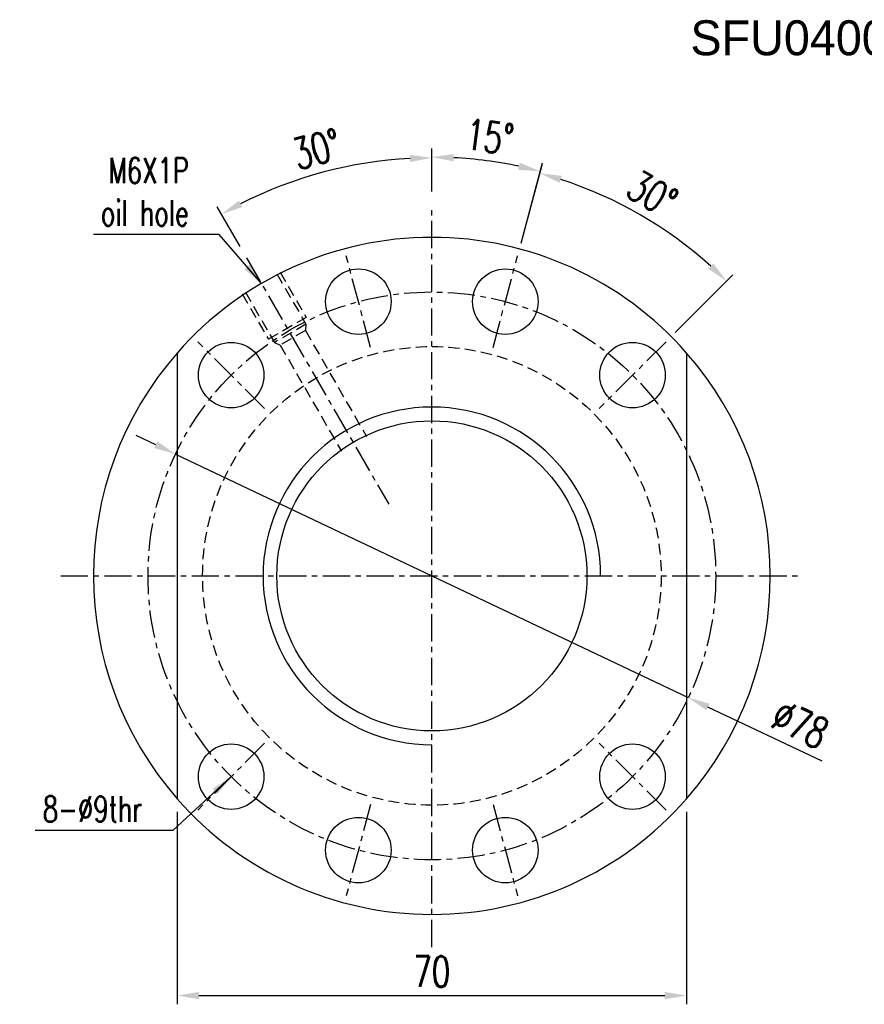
# Model space of a CAD drawing. Extents: x 36 to 522, y 47 to 427.
# Tile 1 of 49: x 36 to 152, y 54 to 190. Entities that reach past the tile are written whole.
import ezdxf

# ---------------------------------------------------------------- set-up
doc = ezdxf.new("R2010")
doc.units = 0
doc.header["$LTSCALE"] = 3
doc.header["$MEASUREMENT"] = 0
doc.header["$PDMODE"] = 1
doc.linetypes.add('CENTER', pattern=[2, 1.25, -0.25, 0.25, -0.25])
doc.linetypes.add('DASHED', pattern=[0.75, 0.5, -0.25])
doc.layers.get('DEFPOINTS').update_dxf_attribs({"linetype": 'CONTINUOUS'})
for name, color, linetype in [('CL', 1, 'CENTER'), ('DIM', 4, 'CONTINUOUS'), ('HID', 2, 'DASHED'), ('OUT', 3, 'CONTINUOUS')]:
    doc.layers.add(name, color=color, linetype=linetype)
doc.styles.add('CHN', font='SIMPLEX.shx', dxfattribs={"width": 0.7, "bigfont": 'CHINESET.shx'})
doc.styles.add('DIM-7', font='SIMPLEX.shx', dxfattribs={"width": 0.7, "bigfont": 'chineset.shx'})
doc.dimstyles.get("Standard").update_dxf_attribs({"dimscale": 0, "dimtxt": 4, "dimasz": 3, "dimexe": 1, "dimexo": 0.5, "dimgap": 1, "dimtad": 1, "dimdsep": 46, "dimtxsty": 'CHN', "dimcen": 0.09, "dimclrd": 256, "dimclre": 256, "dimclrt": 256, "dimadec": 0, "dimazin": 0, "dimtp": 1, "dimtm": 1, "dimtfac": 0.6, "dimtix": 1, "dimtmove": 2, "dimatfit": 3, "dimfxl": 1, "dimtvp": 0.85, "dimtolj": 1, "dimarcsym": 0})

# ---------------------------------------------------------------- blocks, each defined once
blk = doc.blocks.new('*D5')
at = {"layer": 'DEFPOINTS', "color": 0, "linetype": 'Continuous', "transparency": 16777216}
for p in [(57.25, 82.7), (127.25, 82.7), (127.25, 55.66)]:
    blk.add_point(p, dxfattribs=at)
at = {"layer": 'DIM', "color": 0, "linetype": 'Continuous', "lineweight": -2, "transparency": 16777216}
for p, q in [((57.25, 80.9), (57.25, 54.46)), ((127.25, 80.9), (127.25, 54.46)), ((60.25, 55.66), (124.25, 55.66))]:
    blk.add_line(p, q, dxfattribs=at)
at = {"layer": 'DIM', "color": 0, "linetype": 'Continuous', "transparency": 16777216}
for points in [[(60.25, 56.16), (60.25, 55.16), (57.25, 55.66)], [(124.25, 56.16), (124.25, 55.16), (127.25, 55.66)]]:
    blk.add_solid(points, dxfattribs=at)
at = {"layer": 'DIM', "color": 0, "linetype": 'Continuous', "transparency": 16777216, "insert": (92.25, 58.96), "char_height": 4.2, "attachment_point": 5, "style": 'DIM-7'}
blk.add_mtext('\\A1;70', dxfattribs=at)
blk = doc.blocks.new('*D6')
at = {"layer": 'DEFPOINTS', "color": 0, "linetype": 'Continuous', "transparency": 16777216}
for p in [(82.21, 169.86), (92.25, 164.31), (66.8, 156.99), (86.33, 123.15), (92.25, 62.31)]:
    blk.add_point(p, dxfattribs=at)
at = {"layer": 'DIM', "color": 0, "linetype": 'Continuous', "lineweight": -2, "transparency": 16777216}
for p, q in [((92.25, 166.11), (92.25, 171.94)), ((65.9, 158.55), (62.74, 164.03))]:
    blk.add_line(p, q, dxfattribs=at)
blk.add_arc((92.25, 112.9), 57.83, 92.9726, 117.0274, dxfattribs=at)
at = {"layer": 'DIM', "color": 0, "linetype": 'Continuous', "transparency": 16777216}
for points in [[(89.24, 171.16), (89.27, 170.16), (92.25, 170.74)], [(66.21, 163.98), (65.73, 164.86), (63.34, 162.99)]]:
    blk.add_solid(points, dxfattribs=at)
at = {"layer": 'DIM', "color": 0, "linetype": 'Continuous', "transparency": 16777216, "insert": (76.43, 171.95), "char_height": 4.2, "attachment_point": 5, "rotation": 15, "style": 'DIM-7'}
blk.add_mtext('\\A1;30°', dxfattribs=at)
blk = doc.blocks.new('*D7')
at = {"layer": 'DEFPOINTS', "color": 0, "linetype": 'Continuous', "transparency": 16777216}
for p in [(102.24, 169.97), (92.25, 164.31), (104.03, 157.26), (100.66, 144.71), (92.25, 62.31)]:
    blk.add_point(p, dxfattribs=at)
at = {"layer": 'DIM', "color": 0, "linetype": 'Continuous', "lineweight": -2, "transparency": 16777216}
for p, q in [((92.25, 166.11), (92.25, 172.04)), ((104.5, 159), (107.45, 170.04))]:
    blk.add_line(p, q, dxfattribs=at)
blk.add_arc((92.25, 113.31), 57.53, 77.9883, 87.0117, dxfattribs=at)
at = {"layer": 'DIM', "color": 0, "linetype": 'Continuous', "transparency": 16777216}
for points in [[(95.24, 170.26), (95.26, 171.26), (92.25, 170.84)], [(104.34, 170.07), (104.11, 169.1), (107.14, 168.88)]]:
    blk.add_solid(points, dxfattribs=at)
at = {"layer": 'DIM', "color": 0, "linetype": 'Continuous', "transparency": 16777216, "insert": (100.19, 173.62), "char_height": 4.2, "attachment_point": 5, "rotation": 352.5, "style": 'DIM-7'}
blk.add_mtext('\\A1;15°', dxfattribs=at)
blk = doc.blocks.new('*D8')
at = {"layer": 'DEFPOINTS', "color": 0, "linetype": 'Continuous', "transparency": 16777216}
for p in [(125.1, 160.23), (104.03, 157.26), (124.43, 145.49), (100.66, 144.71), (115.23, 136.29)]:
    blk.add_point(p, dxfattribs=at)
at = {"layer": 'DIM', "color": 0, "linetype": 'Continuous', "lineweight": -2, "transparency": 16777216}
for p, q in [((104.5, 159), (107.39, 169.79)), ((125.7, 146.76), (133.6, 154.66))]:
    blk.add_line(p, q, dxfattribs=at)
blk.add_arc((92.25, 113.31), 57.27, 48.0016, 71.9984, dxfattribs=at)
at = {"layer": 'DIM', "color": 0, "linetype": 'Continuous', "transparency": 16777216}
for points in [[(109.81, 167.3), (110.09, 168.26), (107.08, 168.63)], [(130.92, 156.24), (130.23, 155.51), (132.75, 153.81)]]:
    blk.add_solid(points, dxfattribs=at)
at = {"layer": 'DIM', "color": 0, "linetype": 'Continuous', "transparency": 16777216, "insert": (122.54, 165.77), "char_height": 4.2, "attachment_point": 5, "rotation": 330, "style": 'DIM-7'}
blk.add_mtext('\\A1;30°', dxfattribs=at)
blk = doc.blocks.new('*D9')
at = {"layer": 'DEFPOINTS', "color": 0, "linetype": 'Continuous', "transparency": 16777216}
for p in [(57.02, 130.04), (127.48, 96.59)]:
    blk.add_point(p, dxfattribs=at)
at = {"layer": 'DIM', "color": 0, "linetype": 'Continuous', "lineweight": -2, "transparency": 16777216}
for p, q in [((54.31, 131.33), (51.6, 132.61)), ((57.02, 130.04), (127.48, 96.59)), ((145.89, 87.85), (130.19, 95.3))]:
    blk.add_line(p, q, dxfattribs=at)
at = {"layer": 'DIM', "color": 0, "linetype": 'Continuous', "transparency": 16777216}
for points in [[(54.53, 131.78), (54.1, 130.88), (57.02, 130.04)], [(130.41, 95.75), (129.98, 94.85), (127.48, 96.59)]]:
    blk.add_solid(points, dxfattribs=at)
at = {"layer": 'DIM', "color": 0, "linetype": 'Continuous', "transparency": 16777216, "insert": (142.87, 92.93), "char_height": 4.2, "attachment_point": 5, "rotation": 334.6033, "style": 'DIM-7'}
blk.add_mtext('\\A1;∅78', dxfattribs=at)

msp = doc.modelspace()

# ---------------------------------------------------------------- linework, layer by layer
at = {"layer": 'CL', "color": 7}
for p, q in [((92.253, 62.314), (92.253, 164.314)), ((66.797, 156.994), (86.335, 123.155)), ((83.841, 144.706), (80.477, 157.263)), ((100.664, 144.706), (104.029, 157.263)), ((69.272, 136.295), (60.08, 145.487)), ((124.426, 145.487), (115.234, 136.295)), ((41.253, 113.314), (143.253, 113.314)), ((69.272, 90.333), (60.08, 81.14)), ((124.426, 81.14), (115.234, 90.333)), ((83.841, 81.921), (80.477, 69.364)), ((100.664, 81.921), (104.029, 69.364))]:
    msp.add_line(p, q, dxfattribs=at)
msp.add_circle((92.253, 113.314), 39, dxfattribs=at)
at = {"layer": 'DIM', "color": 7}
for radius, start, end in [(46.5, 138.82378, 221.17622), (46.5, 318.82378, 41.17622), (23.19, 0, 270)]:
    msp.add_arc((92.253, 113.314), radius, start, end, dxfattribs=at)
at = {"layer": 'HID', "color": 7}
for p, q in [((70.954, 154.806), (74.954, 147.877)), ((71.387, 155.056), (74.987, 148.82)), ((66.191, 152.056), (69.791, 145.82)), ((66.624, 152.306), (70.624, 145.377)), ((74.987, 148.82), (69.791, 145.82)), ((74.954, 147.877), (70.624, 145.377)), ((74.954, 147.877), (74.871, 147.021)), ((74.871, 147.021), (71.407, 145.021)), ((74.871, 147.021), (83.283, 132.45)), ((70.624, 145.377), (71.407, 145.021)), ((71.407, 145.021), (79.819, 130.45))]:
    msp.add_line(p, q, dxfattribs=at)
msp.add_circle((92.253, 113.314), 31.5, dxfattribs=at)
at = {"layer": 'OUT', "color": 7}
for p, q in [((57.253, 143.928), (57.253, 82.699)), ((127.253, 143.928), (127.253, 82.699))]:
    msp.add_line(p, q, dxfattribs=at)
for centre, radius in [((82.159, 150.985), 4.5), ((102.347, 150.985), 4.5), ((64.676, 140.891), 4.5), ((119.83, 140.891), 4.5), ((92.253, 113.314), 21.3), ((64.676, 85.737), 4.5), ((119.83, 85.737), 4.5), ((82.159, 75.643), 4.5), ((102.347, 75.643), 4.5)]:
    msp.add_circle(centre, radius, dxfattribs=at)
for start, end in [(41.17622, 138.82378), (221.17622, 318.82378)]:
    msp.add_arc((92.253, 113.314), 46.5, start, end, dxfattribs=at)

# ---------------------------------------------------------------- texts
at = {"layer": 'DIM', "color": 0}
msp.add_text('SFU04008', height=4.8, dxfattribs=at).set_placement((127.78, 184.831))
at = {"layer": 'DIM', "color": 7, "linetype": 'Continuous', "char_height": 3.5, "attachment_point": 9, "style": 'DIM-7'}
for s, insert in [('\\A1;M6X1P\\Poil hole', (58.84, 161.414)), ('8-%%C9thr', (52.449, 79.539))]:
    msp.add_mtext(s, dxfattribs=dict(at, insert=insert))

# ---------------------------------------------------------------- dimensions: what is measured, and where the dimension line sits
at = {"layer": 'DIM', "color": 7, "linetype": 'Continuous'}
for base, line1, line2, picture, middle in [((102.242, 169.967), ((100.664, 144.706), (104.029, 157.263)), ((92.253, 62.314), (92.253, 164.314)), '*D7', (100.192, 173.621)), ((82.211, 169.857), ((92.253, 62.314), (92.253, 164.314)), ((66.797, 156.994), (86.335, 123.155)), '*D6', (76.431, 171.952)), ((125.102, 160.227), ((124.426, 145.487), (115.234, 136.295)), ((100.664, 144.706), (104.029, 157.263)), '*D8', (122.538, 165.77))]:
    dim = msp.add_angular_dim_2l(base=base, line1=line1, line2=line2, dimstyle='STANDARD', override={"dimscale": 1.2, "dimtxt": 3.5, "dimasz": 2.5, "dimexo": 1.5, "dimtxsty": 'DIM-7', "dimclrd": 0, "dimclre": 0, "dimclrt": 0, "dimtmove": 0, "dimtvp": 0.971429}, dxfattribs=at)
    dim.commit()
    dim.dimension.update_dxf_attribs({"geometry": picture, "text_midpoint": middle})
dim = msp.add_diameter_dim_2p(p1=(57.022, 130.04), p2=(127.484, 96.587), dimstyle='STANDARD', override={"dimscale": 1.2, "dimtxt": 3.5, "dimasz": 2.5, "dimexo": 1.5, "dimtxsty": 'DIM-7', "dimclrd": 0, "dimclre": 0, "dimclrt": 0, "dimtmove": 0, "dimtvp": 0.971429}, dxfattribs=at)
dim.commit()
dim.dimension.update_dxf_attribs({"geometry": '*D9', "text_midpoint": (141.456, 89.954), "dimtype": 163})
dim = msp.add_linear_dim(base=(127.253, 55.661), p1=(57.253, 82.699), p2=(127.253, 82.699), dimstyle='STANDARD', override={"dimscale": 1.2, "dimtxt": 3.5, "dimasz": 2.5, "dimexo": 1.5, "dimtxsty": 'DIM-7', "dimclrd": 0, "dimclre": 0, "dimclrt": 0, "dimtmove": 0, "dimtvp": 0.971429}, dxfattribs=at)
dim.commit()
dim.dimension.update_dxf_attribs({"geometry": '*D5', "text_midpoint": (92.253, 58.961)})

# ---------------------------------------------------------------- leaders
at = {"layer": 'DIM', "color": 7, "linetype": 'Continuous', "annotation_type": 0, "has_hookline": 1, "hookline_direction": 1}
for points, text_width in [([(68.826, 153.481), (63.04, 160.214), (60.04, 160.214)], 13.067), ([(64.676, 85.737), (56.649, 78.339), (53.649, 78.339)], 14.7)]:
    msp.add_leader(points, dimstyle='STANDARD', override={"dimscale": 1.2, "dimtxt": 3.5, "dimasz": 2.5, "dimexo": 1.5, "dimtxsty": 'DIM-7', "dimclrd": 0, "dimclre": 0, "dimclrt": 0, "dimtmove": 0, "dimtvp": 0.971429}, dxfattribs=dict(at, text_width=text_width))

doc.saveas('drawing.dxf')
